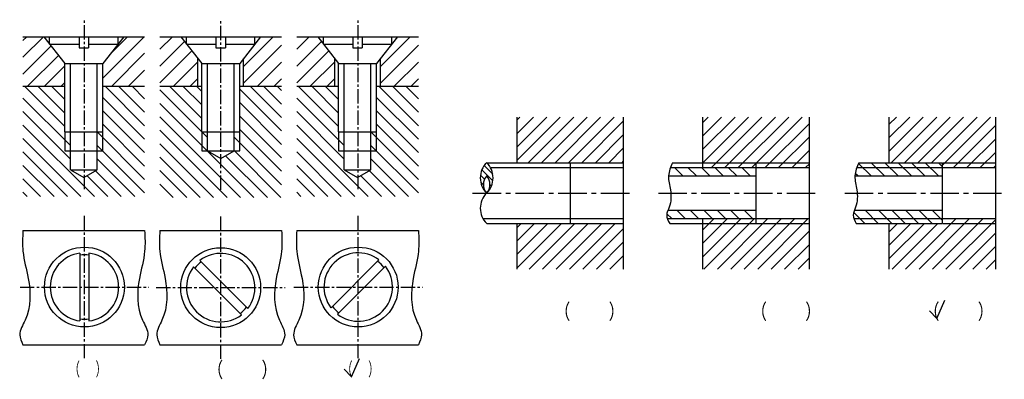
# Model space of a CAD drawing. Extents: x 49 to 308, y 5 to 99.
import ezdxf

# ---------------------------------------------------------------- set-up
doc = ezdxf.new("R2010")
doc.units = 0
doc.header["$LTSCALE"] = 10
doc.header["$MEASUREMENT"] = 0
doc.linetypes.add('CENTER2', pattern=[1.125, 0.75, -0.125, 0.125, -0.125])
doc.layers.get('0').update_dxf_attribs({"linetype": 'CONTINUOUS'})
for name, color, linetype in [('ST剖面线', 7, 'CONTINUOUS'), ('ST点画线', 7, 'CENTER2'), ('ST细实线', 7, 'CONTINUOUS')]:
    doc.layers.add(name, color=color, linetype=linetype)
doc.layers.add('ST粗实线', color=7, linetype='CONTINUOUS', lineweight=30)
doc.styles.add('HZDX', font='ROMANS.shx', dxfattribs={"width": 0.75, "height": 4, "bigfont": 'HZDX.shx'})
pattern_1 = [(45, (151.4466, -50.6628), (-1.767767, 1.767767), [])]
pattern_2 = [(135, (151.4466, -50.6628), (-1.767767, -1.767767), [])]

msp = doc.modelspace()

# ---------------------------------------------------------------- hatches: boundary and pattern name
at = {"layer": 'ST剖面线'}
h = msp.add_hatch(dxfattribs=at)
h.set_pattern_fill('ANSI31', color=256, scale=25, style=0)
h.paths.add_polyline_path([(60.5, 87.67), (55, 94.67), (49.5, 94.67), (49.5, 81.67), (60.5, 81.67)])
h.paths.add_polyline_path([(81.5, 94.67), (76, 94.67), (70.5, 87.67), (70.5, 81.67), (81.5, 81.67)])
h = msp.add_hatch(dxfattribs=at)
h.set_pattern_fill('ANSI31', color=256, scale=25, style=0)
h.set_pattern_definition([(45, (72, 7.168), (-2.20971, 2.20971), [])])
h.paths.add_polyline_path([(91, 94.67), (85.5, 94.67), (85.5, 81.67), (95.5, 81.67), (95.5, 88.94)])
h.paths.add_polyline_path([(117.5, 94.67), (112, 94.67), (107.5, 88.94), (107.5, 81.67), (117.5, 81.67)])
h = msp.add_hatch(dxfattribs=at)
h.set_pattern_fill('ANSI31', color=256, scale=25, style=0)
h.set_pattern_definition([(45, (108, 7.168), (-2.20971, 2.20971), [])])
h.paths.add_polyline_path([(127, 94.67), (121.5, 94.67), (121.5, 81.67), (131.5, 81.67), (131.5, 88.94)])
h.paths.add_polyline_path([(153.5, 94.67), (148, 94.67), (143.5, 88.94), (143.5, 81.67), (153.5, 81.67)])
h = msp.add_hatch(dxfattribs=at)
h.set_pattern_fill('ANSI31', color=256, scale=20, angle=90, style=0)
h.set_pattern_definition([(135, (36, 7.168), (-1.76777, -1.76777), [])])
h.paths.add_polyline_path([(60.5, 81.67), (49.5, 81.67), (49.5, 52.67), (81.5, 52.67), (81.5, 81.67), (70.5, 81.67), (70.5, 69.67), (70.5, 64.67), (69, 64.67), (69, 59.67), (65.5, 57.62), (62, 59.67), (62, 64.67), (60.5, 64.67), (60.5, 69.67)])
h.paths.add_polyline_path([(62, 69.67), (60.5, 69.67), (60.5, 64.67), (62, 64.67)], flags=17)
h.paths.add_polyline_path([(70.5, 69.67), (69, 69.67), (69, 64.67), (70.5, 64.67)], flags=16)
h = msp.add_hatch(dxfattribs=at)
h.set_pattern_fill('ANSI31', color=256, scale=20, angle=90, style=0)
h.paths.add_polyline_path([(96.5, 69.67), (96.5, 81.67), (85.5, 81.67), (85.5, 52.39), (117.5, 52.39), (117.5, 81.67), (106.5, 81.67), (106.5, 69.67), (106.5, 64.67), (105, 64.67), (101.5, 62.62), (98, 64.67), (96.5, 64.67)])
h.paths.add_polyline_path([(98, 69.67), (96.5, 69.67), (96.5, 64.67), (98, 64.67)], flags=17)
h.paths.add_polyline_path([(106.5, 69.67), (105, 69.67), (105, 64.67), (106.5, 64.67)], flags=16)
h = msp.add_hatch(dxfattribs=at)
h.set_pattern_fill('ANSI31', color=256, scale=20, angle=90, style=0)
h.set_pattern_definition([(135, (108, 7.168), (-1.76777, -1.76777), [])])
h.paths.add_polyline_path([(132.5, 81.67), (121.5, 81.67), (121.5, 52.67), (153.5, 52.67), (153.5, 81.67), (142.5, 81.67), (142.5, 69.67), (142.5, 64.67), (141, 64.67), (141, 59.67), (137.5, 57.62), (134, 59.67), (134, 64.67), (132.5, 64.67), (132.5, 69.67)])
h.paths.add_polyline_path([(134, 69.67), (132.5, 69.67), (132.5, 64.67), (134, 64.67)], flags=17)
h.paths.add_polyline_path([(142.5, 69.67), (141, 69.67), (141, 64.67), (142.5, 64.67)], flags=16)
h = msp.add_hatch(dxfattribs=at)
h.set_pattern_fill('ANSI31', color=256, scale=20, style=0)
h.set_pattern_definition(pattern_1)
h.paths.add_polyline_path([(207.45, 61.55), (207.45, 73.55), (179.45, 73.55), (179.45, 61.55)])
h.paths.add_polyline_path([(179.45, 45.55), (179.45, 33.55), (207.45, 33.55), (207.45, 45.55)])
h = msp.add_hatch(dxfattribs=at)
h.set_pattern_fill('ANSI31', color=256, scale=20, style=0)
h.set_pattern_definition(pattern_1)
h.paths.add_polyline_path([(256.3, 61.55), (256.3, 73.55), (228.3, 73.55), (228.3, 61.55)])
h.paths.add_polyline_path([(242.3, 61.55), (242.3, 60.25), (256.3, 60.25), (256.3, 61.55)])
h.paths.add_polyline_path([(228.3, 61.55), (228.3, 60.25), (242.3, 60.25), (242.3, 61.55)])
h.paths.add_polyline_path([(242.3, 45.55), (242.3, 46.85), (228.3, 46.85), (228.3, 45.55)])
h.paths.add_polyline_path([(256.3, 45.55), (256.3, 46.85), (242.3, 46.85), (242.3, 45.55)])
h.paths.add_polyline_path([(228.3, 45.55), (228.3, 33.55), (256.3, 33.55), (256.3, 45.55)])
h = msp.add_hatch(dxfattribs=at)
h.set_pattern_fill('ANSI31', color=256, scale=20, style=0)
h.set_pattern_definition(pattern_1)
h.paths.add_polyline_path([(305.32, 73.55), (277.32, 73.55), (277.32, 61.55), (291.32, 61.55), (291.32, 60.25), (305.32, 60.25)])
h.paths.add_polyline_path([(305.32, 46.85), (291.32, 46.85), (291.32, 45.55), (277.32, 45.55), (277.32, 33.55), (305.32, 33.55)])
h = msp.add_hatch(dxfattribs=at)
h.set_pattern_fill('ANSI31', color=256, scale=10, angle=90, style=0)
h.set_pattern_definition([(135, (151.4466, -50.6628), (-0.883883, -0.883883), [])])
h.paths.add_polyline_path([(171.45, 61.55, 0.420911), (171.45, 53.55, -0.37686), (171.45, 58.05, -0.37686), (171.45, 53.55, 0.420911)])
h = msp.add_hatch(dxfattribs=at)
h.set_pattern_fill('ANSI31', color=256, scale=20, angle=90, style=0)
h.set_pattern_definition(pattern_2)
edge = h.paths.add_edge_path()
edge.add_line((242.3, 58.05), (242.3, 60.25))
edge.add_line((242.3, 60.25), (219.78, 60.25))
edge.add_spline(control_points=[(219.78, 60.25), (219.52, 59.52), (219.32, 58.79), (219.28, 58.05)], knot_values=[1.362291, 1.362291, 1.362291, 1.362291, 3.644827, 3.644827, 3.644827, 3.644827], degree=3, periodic=0)
edge.add_line((219.28, 58.05), (242.3, 58.05))
edge = h.paths.add_edge_path()
edge.add_line((242.3, 46.85), (242.3, 49.05))
edge.add_line((242.3, 49.05), (219.12, 49.05))
edge.add_spline(control_points=[(219.12, 49.05), (218.95, 48.62), (218.7, 47.88), (218.86, 47.15), (218.96, 46.85)], knot_values=[12.717912, 12.717912, 12.717912, 12.717912, 14.075155, 15.042222, 15.042222, 15.042222, 15.042222], degree=3, periodic=0)
edge.add_line((218.96, 46.85), (242.3, 46.85))
h = msp.add_hatch(dxfattribs=at)
h.set_pattern_fill('ANSI31', color=256, scale=20, angle=90, style=0)
h.set_pattern_definition(pattern_2)
edge = h.paths.add_edge_path()
edge.add_spline(control_points=[(268.81, 60.25), (268.54, 59.52), (268.34, 58.79), (268.3, 58.05)], knot_values=[1.362291, 1.362291, 1.362291, 1.362291, 3.644827, 3.644827, 3.644827, 3.644827], degree=3, periodic=0)
edge.add_line((268.3, 58.05), (291.32, 58.05))
edge.add_line((291.32, 58.05), (291.32, 60.25))
edge.add_line((291.32, 60.25), (268.81, 60.25))
edge = h.paths.add_edge_path()
edge.add_line((291.32, 60.25), (291.32, 61.55))
edge.add_line((291.32, 61.55), (269.32, 61.55))
edge.add_spline(control_points=[(269.32, 61.55), (269.14, 61.12), (268.96, 60.68), (268.81, 60.25)], knot_values=[0, 0, 0, 0, 1.362291, 1.362291, 1.362291, 1.362291], degree=3, periodic=0)
edge.add_line((268.81, 60.25), (291.32, 60.25))
edge = h.paths.add_edge_path()
edge.add_line((291.32, 46.85), (291.32, 49.05))
edge.add_line((291.32, 49.05), (268.14, 49.05))
edge.add_spline(control_points=[(268.14, 49.05), (267.97, 48.62), (267.72, 47.88), (267.88, 47.15), (267.99, 46.85)], knot_values=[12.717912, 12.717912, 12.717912, 12.717912, 14.075155, 15.042222, 15.042222, 15.042222, 15.042222], degree=3, periodic=0)
edge.add_line((267.99, 46.85), (291.32, 46.85))
edge = h.paths.add_edge_path()
edge.add_line((291.32, 45.55), (291.32, 46.85))
edge.add_line((291.32, 46.85), (267.99, 46.85))
edge.add_spline(control_points=[(267.99, 46.85), (268.14, 46.42), (268.38, 45.98), (268.63, 45.55)], knot_values=[15.042222, 15.042222, 15.042222, 15.042222, 16.428756, 16.428756, 16.428756, 16.428756], degree=3, periodic=0)
edge.add_line((268.63, 45.55), (291.32, 45.55))

# ---------------------------------------------------------------- linework, layer by layer
msp.add_line((242.3, 45.55), (242.3, 61.55))
at = {"layer": 'ST剖面线', "color": 5}
for p, q in [((289.84, 20.54), (291.93, 25.37)), ((287.94, 22.56), (289.84, 20.54)), ((135.88, 5.17), (137.97, 10)), ((133.98, 7.19), (135.88, 5.17))]:
    msp.add_line(p, q, dxfattribs=at)
at = {"layer": 'ST点画线', "ltscale": 0.5}
for p, q in [((65.66, 54.61), (65.66, 99.16)), ((101.5, 54.44), (101.5, 99)), ((137.66, 54.61), (137.66, 99.16)), ((65.66, 10.09), (65.66, 47.57)), ((101.5, 9.93), (101.5, 47.41)), ((137.66, 10.09), (137.66, 47.57)), ((48.73, 28.83), (82.6, 28.83)), ((84.56, 28.67), (118.44, 28.67)), ((120.73, 28.83), (154.6, 28.83))]:
    msp.add_line(p, q, dxfattribs=at)
at = {"layer": 'ST点画线'}
for p, q in [((167.75, 53.55), (209.7, 53.55)), ((216.6, 53.55), (258.55, 53.55)), ((265.62, 53.55), (307.57, 53.55))]:
    msp.add_line(p, q, dxfattribs=at)
at = {"layer": 'ST粗实线'}
for p, q in [((49.5, 94.67), (81.5, 94.67)), ((55, 94.67), (60.5, 87.67)), ((56.5, 92.76), (56.5, 94.67)), ((64.26, 94.67), (64.26, 91.77)), ((66.74, 94.67), (66.74, 91.77)), ((76, 94.67), (70.5, 87.67)), ((74.5, 92.76), (74.5, 94.67)), ((85.5, 94.67), (117.5, 94.67)), ((91, 94.67), (96.5, 87.67)), ((92.5, 92.76), (92.5, 94.67)), ((100.26, 94.67), (100.26, 91.77)), ((102.74, 94.67), (102.74, 91.77)), ((112, 94.67), (106.5, 87.67)), ((110.5, 92.76), (110.5, 94.67)), ((121.5, 94.67), (153.5, 94.67)), ((127, 94.67), (132.5, 87.67)), ((128.5, 92.76), (128.5, 94.67)), ((136.26, 94.67), (136.26, 91.77)), ((138.74, 94.67), (138.74, 91.77)), ((148, 94.67), (142.5, 87.67)), ((146.5, 92.76), (146.5, 94.67)), ((56.5, 92.76), (64.26, 92.76)), ((64.26, 91.77), (66.74, 91.77)), ((66.74, 92.76), (74.5, 92.76)), ((92.5, 92.76), (100.26, 92.76)), ((100.26, 91.77), (102.74, 91.77)), ((102.74, 92.76), (110.5, 92.76)), ((128.5, 92.76), (136.26, 92.76)), ((136.26, 91.77), (138.74, 91.77)), ((138.74, 92.76), (146.5, 92.76)), ((95.5, 81.67), (95.5, 88.94)), ((107.5, 81.67), (107.5, 88.94)), ((131.5, 81.67), (131.5, 88.94)), ((143.5, 81.67), (143.5, 88.94)), ((60.5, 87.67), (70.5, 87.67)), ((60.5, 69.67), (60.5, 87.67)), ((70.5, 69.67), (70.5, 87.67)), ((96.5, 87.67), (106.5, 87.67)), ((96.5, 69.67), (96.5, 87.67)), ((106.5, 69.67), (106.5, 87.67)), ((132.5, 87.67), (142.5, 87.67)), ((132.5, 69.67), (132.5, 87.67)), ((142.5, 69.67), (142.5, 87.67)), ((49.5, 81.67), (60.5, 81.67)), ((70.5, 81.67), (81.5, 81.67)), ((85.5, 81.67), (96.5, 81.67)), ((106.5, 81.67), (117.5, 81.67)), ((121.5, 81.67), (132.5, 81.67)), ((142.5, 81.67), (153.5, 81.67)), ((179.45, 61.55), (179.45, 73.55)), ((207.45, 33.55), (207.45, 73.55)), ((228.3, 60.25), (228.3, 73.55)), ((256.3, 33.55), (256.3, 73.55)), ((277.32, 61.55), (277.32, 73.55)), ((305.32, 33.55), (305.32, 73.55)), ((60.5, 69.67), (70.5, 69.67)), ((62, 59.67), (62, 69.67)), ((69, 59.67), (69, 69.67)), ((96.5, 69.67), (106.5, 69.67)), ((98, 64.67), (98, 69.67)), ((105, 64.67), (105, 69.67)), ((132.5, 69.67), (142.5, 69.67)), ((134, 59.67), (134, 69.67)), ((141, 59.67), (141, 69.67)), ((60.5, 64.67), (70.5, 64.67)), ((96.5, 64.67), (106.5, 64.67)), ((98, 64.67), (101.5, 62.62)), ((101.5, 62.62), (105, 64.67)), ((132.5, 64.67), (142.5, 64.67)), ((62, 59.67), (69, 59.67)), ((62, 59.67), (65.5, 57.62)), ((65.5, 57.62), (69, 59.67)), ((134, 59.67), (141, 59.67)), ((134, 59.67), (137.5, 57.62)), ((137.5, 57.62), (141, 59.67)), ((171.45, 61.55), (207.45, 61.55)), ((193.45, 45.55), (193.45, 61.55)), ((219.78, 60.25), (256.3, 60.25)), ((269.32, 61.55), (291.32, 61.55)), ((291.32, 45.55), (291.32, 61.55)), ((291.32, 60.25), (305.32, 60.25)), ((219.28, 58.05), (242.3, 58.05)), ((268.3, 58.05), (291.32, 58.05)), ((218.96, 46.85), (256.3, 46.85)), ((219.12, 49.05), (242.3, 49.05)), ((228.3, 33.55), (228.3, 46.85)), ((268.14, 49.05), (291.32, 49.05)), ((291.32, 46.85), (305.32, 46.85)), ((171.45, 45.55), (207.45, 45.55)), ((179.45, 33.55), (179.45, 45.55)), ((268.63, 45.55), (291.32, 45.55)), ((277.32, 33.55), (277.32, 45.55)), ((49.5, 43.67), (81.5, 43.67)), ((85.5, 43.67), (117.5, 43.67)), ((121.5, 43.67), (153.5, 43.67)), ((64.46, 37.75), (64.46, 19.91)), ((66.86, 37.75), (66.86, 19.91)), ((106.96, 21.51), (94.34, 34.13)), ((108.66, 23.21), (96.04, 35.82)), ((143.12, 35.99), (130.51, 23.37)), ((144.82, 34.29), (132.2, 21.68)), ((49.5, 13.67), (81.5, 13.67)), ((85.5, 13.67), (117.5, 13.67)), ((121.5, 13.67), (153.5, 13.67))]:
    msp.add_line(p, q, dxfattribs=at)
for centre in [(65.66, 28.83), (101.5, 28.67), (137.66, 28.83)]:
    msp.add_circle(centre, 10.5, dxfattribs=at)
for centre, radius, start, end in [((65.66, 28.83), 9, 97.6623, 262.3377), ((65.66, 28.83), 8.49, 81.8748, 98.1252), ((65.66, 28.83), 9, 277.6623, 82.3377), ((101.5, 28.67), 9, 322.6623, 127.3377), ((137.66, 28.83), 9, 52.6623, 217.3377), ((101.5, 28.67), 9, 142.6623, 307.3377), ((101.5, 28.67), 8.49, 126.8748, 143.1252), ((137.66, 28.83), 9, 232.6623, 37.3377), ((137.66, 28.83), 8.49, 36.8748, 53.1252), ((101.5, 28.67), 8.49, 306.8748, 323.1252), ((137.66, 28.83), 8.49, 216.8748, 233.1252), ((65.66, 28.83), 8.49, 261.8748, 278.1252)]:
    msp.add_arc(centre, radius, start, end, dxfattribs=at)
at = {"layer": 'ST细实线'}
for p, q in [((62, 69.67), (62, 87.67)), ((69, 69.67), (69, 87.67)), ((98, 69.67), (98, 87.67)), ((105, 69.67), (105, 87.67)), ((134, 69.67), (134, 87.67)), ((141, 69.67), (141, 87.67)), ((60.5, 69.67), (60.5, 64.67)), ((70.5, 64.67), (70.5, 69.67)), ((96.5, 69.67), (96.5, 64.67)), ((106.5, 64.67), (106.5, 69.67)), ((132.5, 69.67), (132.5, 64.67)), ((142.5, 64.67), (142.5, 69.67)), ((172.44, 60.25), (207.45, 60.25)), ((220.3, 61.55), (256.3, 61.55)), ((268.81, 60.25), (291.32, 60.25)), ((291.47, 61.55), (305.32, 61.55)), ((170.46, 46.85), (207.45, 46.85)), ((267.99, 46.85), (291.32, 46.85)), ((219.6, 45.55), (256.3, 45.55)), ((291.47, 45.55), (305.32, 45.55))]:
    msp.add_line(p, q, dxfattribs=at)
for centre, radius, start, end in [((175.36, 57.55), 5.59, 134.3465, 225.6535), ((167.54, 57.55), 5.59, 314.3465, 45.6535), ((174.01, 55.8), 3.41, 138.7012, 221.2988), ((168.89, 55.8), 3.41, 318.7012, 41.2988), ((175.36, 49.55), 5.59, 134.3465, 225.6535)]:
    msp.add_arc(centre, radius, start, end, dxfattribs=at)
for points in [[(220.3, 61.55), (219.28, 58.05), (219.76, 54.38), (219.44, 49.86), (218.79, 47.76), (219.6, 45.55)], [(269.32, 61.55), (268.3, 58.05), (268.79, 54.38), (268.46, 49.86), (267.82, 47.76), (268.63, 45.55)], [(49.5, 43.67), (49.5, 38.25), (50.88, 31.1), (50.05, 20.1), (48.67, 16.25), (49.5, 13.67)], [(81.5, 43.67), (81.5, 38.25), (80.12, 31.1), (80.95, 20.1), (82.33, 16.25), (81.5, 13.67)], [(85.5, 43.67), (85.5, 38.25), (86.88, 31.1), (86.05, 20.1), (84.67, 16.25), (85.5, 13.67)], [(117.5, 43.67), (117.5, 38.25), (116.12, 31.1), (116.95, 20.1), (118.33, 16.25), (117.5, 13.67)], [(121.5, 43.67), (121.5, 38.25), (122.88, 31.1), (122.05, 20.1), (120.67, 16.25), (121.5, 13.67)], [(153.5, 43.67), (153.5, 38.25), (152.12, 31.1), (152.95, 20.1), (154.33, 16.25), (153.5, 13.67)]]:
    msp.add_spline(points, degree=3, dxfattribs=at)

# ---------------------------------------------------------------- texts
at = {"layer": 'ST剖面线', "char_height": 4, "attachment_point": 1, "style": 'HZDX'}
for s, insert, width in [('\\pxi-0.6518,l1.6518,t1.6518;{\\fGulim|b0|i0|c134|p34;（^I  \\fGulim|b0|i0|c129|p34;）}', (185.35, 24.4), 26.9697), ('\\pxi-0.6518,l1.6518,t1.6518;{\\fGulim|b0|i0|c134|p34;（^I  \\fGulim|b0|i0|c129|p34;）}', (237.05, 24.4), 26.9697), ('\\pxi-0.6518,l1.6518,t1.6518;{\\fGulim|b0|i0|c134|p34;（^I  \\fGulim|b0|i0|c129|p34;）}', (282.42, 24.4), 26.9697), ('（  ）', (61.63, 9.08), 18.4563), ('\\pxi-0.6518,l1.6518,t1.6518;{\\fGulim|b0|i0|c134|p34;（^I  \\fGulim|b0|i0|c129|p34;）}', (94.06, 9.08), 26.9697), ('（  ）', (133.33, 9.08), 18.4563)]:
    msp.add_mtext(s, dxfattribs=dict(at, insert=insert, width=width))

doc.saveas('drawing.dxf')
